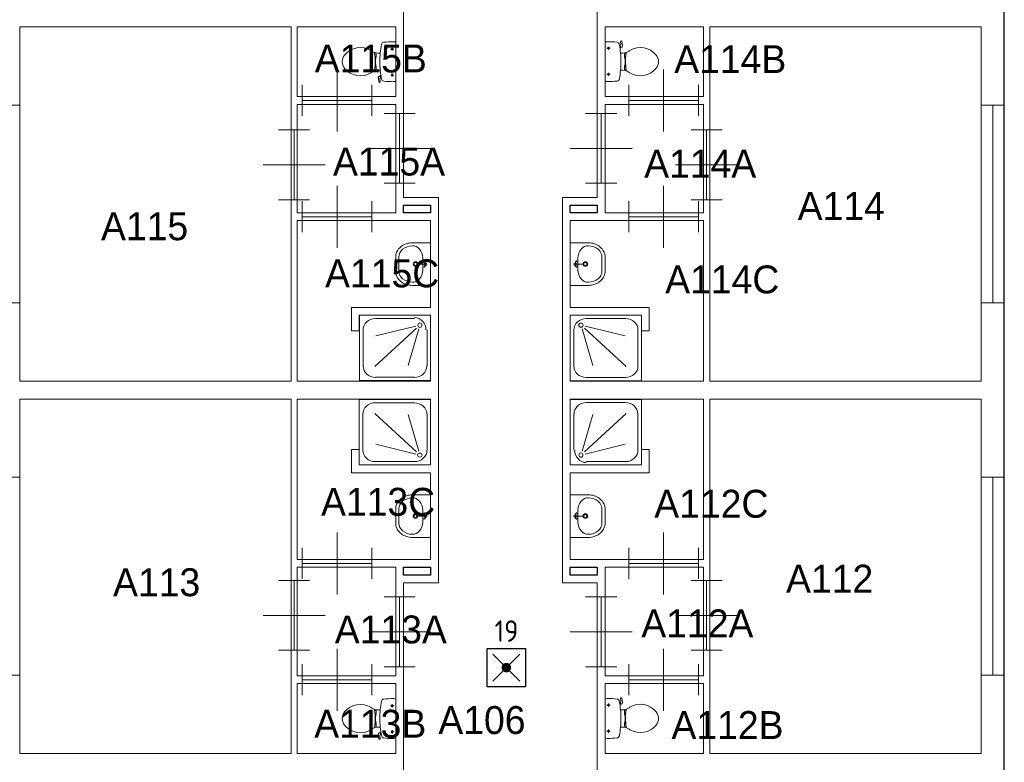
# Model space of a CAD drawing. Header units: millimetres. Extents: x 0 to 597, y 0 to 420.
# Tile 16 of 18: x 315 to 398, y 216 to 278. Entities that reach past the tile are written whole.
import ezdxf
from ezdxf.enums import TextEntityAlignment as Align

# ---------------------------------------------------------------- set-up
doc = ezdxf.new("R2010")
doc.units = ezdxf.units.MM
doc.header["$LTSCALE"] = 100
for name, color, linetype in [('BINNENMUUR', 7, 'Continuous'), ('BOUWKUNDE', 7, 'Continuous'), ('BUITENMUUR', 7, 'Continuous'), ('EL6350--Noodverlichting', 3, 'Continuous'), ('SANITAIR', 7, 'Continuous')]:
    doc.layers.add(name, color=color, linetype=linetype)
doc.layers.add('LABEL', color=7, linetype='Continuous', lineweight=0)
doc.styles.add('dgn175', font='dgn175.shx')
doc.styles.add('ISO18', font='ISO.shx', dxfattribs={"width": 0.9, "height": 1.8})

# ---------------------------------------------------------------- blocks, each defined once
blk = doc.blocks.new('2235')
at = {"layer": 'SANITAIR', "color": 7, "linetype": 'Continuous', "lineweight": 0}
for p, q in [((-0.71, -0.042), (-0.206, -0.042)), ((-0.87, -0.652), (-0.87, -0.189)), ((-0.718, -0.659), (-0.182, -0.167)), ((-0.191, -0.14), (-0.705, -0.266)), ((-0.152, -0.176), (-0.289, -0.648)), ((-0.046, -0.189), (-0.046, -0.652)), ((-0.206, -0.799), (-0.71, -0.799))]:
    blk.add_line(p, q, dxfattribs=at)
at = {"layer": 'SANITAIR', "color": 7, "linetype": 'Continuous', "lineweight": 0, "flags": 128}
blk.add_lwpolyline([(0, -0.841), (0, 0), (-0.916, 0), (-0.916, -0.841), (0, -0.841)], close=True, dxfattribs=at)
at = {"layer": 'SANITAIR', "color": 7, "linetype": 'Continuous', "lineweight": 0}
for centre, major_axis, ratio, start_param, end_param in [((-0.711, -0.19), (-0.16, 0), 0.918122, 4.712389, 6.283185), ((-0.207, -0.19), (0, 0.16), 0.923018, 4.712389, 6.283185), ((-0.711, -0.652), (-0.158, 0), 0.950237, 0, 1.570796), ((-0.207, -0.652), (-0.158, 0), 0.950237, 1.570796, 3.141593)]:
    blk.add_ellipse(centre, major_axis=major_axis, ratio=ratio, start_param=start_param, end_param=end_param, dxfattribs=at)
blk.add_ellipse((-0.138, -0.127), major_axis=(0, 0.0288), ratio=0.923018, dxfattribs=at)
blk = doc.blocks.new('22321')
at = {"layer": 'SANITAIR', "color": 7, "linetype": 'Continuous', "lineweight": 0}
for p, q in [((0.207, 0.803), (0.713, 0.803)), ((0.046, 0.19), (0.046, 0.655)), ((0.153, 0.177), (0.291, 0.651)), ((0.721, 0.662), (0.183, 0.168)), ((0.874, 0.655), (0.874, 0.19)), ((0.192, 0.14), (0.708, 0.267)), ((0.713, 0.042), (0.207, 0.042))]:
    blk.add_line(p, q, dxfattribs=at)
at = {"layer": 'SANITAIR', "color": 7, "linetype": 'Continuous', "lineweight": 0, "flags": 128}
blk.add_lwpolyline([(0, 0.845), (0, 0), (0.92, 0), (0.92, 0.845), (0, 0.845)], close=True, dxfattribs=at)
at = {"layer": 'SANITAIR', "color": 7, "linetype": 'Continuous', "lineweight": 0}
for centre, major_axis, ratio, start_param, end_param in [((0.208, 0.655), (0.158, 0), 0.950457, 1.570796, 3.141593), ((0.714, 0.655), (0.158, 0), 0.950457, 0, 1.570796), ((0.208, 0.191), (0, -0.161), 0.923354, 4.712389, 6.283185), ((0.714, 0.191), (0.161, 0), 0.918478, 4.712389, 6.283185)]:
    blk.add_ellipse(centre, major_axis=major_axis, ratio=ratio, start_param=start_param, end_param=end_param, dxfattribs=at)
blk.add_ellipse((0.139, 0.127), major_axis=(0, -0.0289), ratio=0.923354, dxfattribs=at)
blk = doc.blocks.new('2022')
at = {"layer": 'BOUWKUNDE', "color": 7, "linetype": 'Continuous', "lineweight": 0}
for p, q in [((0.45, 0), (0.45, 0.4)), ((0, -0.2), (0, 0.2)), ((0.9, -0.2), (0.9, 0.2)), ((0, 0), (0.9, 0)), ((0.45, -0.4), (0.45, 0))]:
    blk.add_line(p, q, dxfattribs=at)
blk = doc.blocks.new('2023')
at = {"layer": 'BOUWKUNDE', "color": 7, "linetype": 'Continuous', "lineweight": 0}
for p, q in [((0.2, 0.9), (-0.2, 0.9)), ((0, 0), (0, 0.9)), ((0, 0.45), (-0.4, 0.45)), ((0.4, 0.45), (0, 0.45)), ((0.2, 0), (-0.2, 0))]:
    blk.add_line(p, q, dxfattribs=at)
blk = doc.blocks.new('2024')
at = {"layer": 'BOUWKUNDE', "color": 7, "linetype": 'Continuous', "lineweight": 0}
for p, q in [((0.2, 0.9), (-0.2, 0.9)), ((0, 0), (0, 0.9)), ((0, 0.45), (-0.4, 0.45)), ((0.4, 0.45), (0, 0.45)), ((0.2, 0), (-0.2, 0))]:
    blk.add_line(p, q, dxfattribs=at)
blk = doc.blocks.new('2025')
at = {"layer": 'BOUWKUNDE', "color": 7, "linetype": 'Continuous', "lineweight": 0}
for p, q in [((0.45, 0), (0.45, 0.4)), ((0, -0.2), (0, 0.2)), ((0.9, -0.2), (0.9, 0.2)), ((0, 0), (0.9, 0)), ((0.45, -0.4), (0.45, 0))]:
    blk.add_line(p, q, dxfattribs=at)
blk = doc.blocks.new('2026')
at = {"layer": 'BOUWKUNDE', "color": 7, "linetype": 'Continuous', "lineweight": 0}
for p, q in [((-0.2, 0), (0.2, 0)), ((0, 0), (0, -0.9)), ((-0.4, -0.45), (0, -0.45)), ((0, -0.45), (0.4, -0.45)), ((-0.2, -0.9), (0.2, -0.9))]:
    blk.add_line(p, q, dxfattribs=at)
blk = doc.blocks.new('2027')
at = {"layer": 'BOUWKUNDE', "color": 7, "linetype": 'Continuous', "lineweight": 0}
for p, q in [((0.45, 0), (0.45, 0.4)), ((0, -0.2), (0, 0.2)), ((0.9, -0.2), (0.9, 0.2)), ((0, 0), (0.9, 0)), ((0.45, -0.4), (0.45, 0))]:
    blk.add_line(p, q, dxfattribs=at)
blk = doc.blocks.new('2028')
at = {"layer": 'BOUWKUNDE', "color": 7, "linetype": 'Continuous', "lineweight": 0}
for p, q in [((0.45, 0), (0.45, 0.4)), ((0, -0.2), (0, 0.2)), ((0.9, -0.2), (0.9, 0.2)), ((0, 0), (0.9, 0)), ((0.45, -0.4), (0.45, 0))]:
    blk.add_line(p, q, dxfattribs=at)
blk = doc.blocks.new('2029')
at = {"layer": 'BOUWKUNDE', "color": 7, "linetype": 'Continuous', "lineweight": 0}
for p, q in [((-0.2, 0), (0.2, 0)), ((0, 0), (0, -0.9)), ((-0.4, -0.45), (0, -0.45)), ((0, -0.45), (0.4, -0.45)), ((-0.2, -0.9), (0.2, -0.9))]:
    blk.add_line(p, q, dxfattribs=at)
blk = doc.blocks.new('20210')
at = {"layer": 'BOUWKUNDE', "color": 7, "linetype": 'Continuous', "lineweight": 0}
for p, q in [((0.45, 0), (0.45, 0.4)), ((0, -0.2), (0, 0.2)), ((0.9, -0.2), (0.9, 0.2)), ((0, 0), (0.9, 0)), ((0.45, -0.4), (0.45, 0))]:
    blk.add_line(p, q, dxfattribs=at)
blk = doc.blocks.new('20211')
at = {"layer": 'BOUWKUNDE', "color": 7, "linetype": 'Continuous', "lineweight": 0}
for p, q in [((0.2, 0.9), (-0.2, 0.9)), ((0, 0), (0, 0.9)), ((0, 0.45), (-0.4, 0.45)), ((0.4, 0.45), (0, 0.45)), ((0.2, 0), (-0.2, 0))]:
    blk.add_line(p, q, dxfattribs=at)
blk = doc.blocks.new('20212')
at = {"layer": 'BOUWKUNDE', "color": 7, "linetype": 'Continuous', "lineweight": 0}
for p, q in [((0.45, 0), (0.45, 0.4)), ((0, -0.2), (0, 0.2)), ((0.9, -0.2), (0.9, 0.2)), ((0, 0), (0.9, 0)), ((0.45, -0.4), (0.45, 0))]:
    blk.add_line(p, q, dxfattribs=at)
blk = doc.blocks.new('20213')
at = {"layer": 'BOUWKUNDE', "color": 7, "linetype": 'Continuous', "lineweight": 0}
for p, q in [((-0.2, 0), (0.2, 0)), ((0, 0), (0, -0.9)), ((-0.4, -0.45), (0, -0.45)), ((0, -0.45), (0.4, -0.45)), ((-0.2, -0.9), (0.2, -0.9))]:
    blk.add_line(p, q, dxfattribs=at)
blk = doc.blocks.new('20214')
at = {"layer": 'BOUWKUNDE', "color": 7, "linetype": 'Continuous', "lineweight": 0}
for p, q in [((0.45, 0), (0.45, 0.4)), ((0, -0.2), (0, 0.2)), ((0.9, -0.2), (0.9, 0.2)), ((0, 0), (0.9, 0)), ((0.45, -0.4), (0.45, 0))]:
    blk.add_line(p, q, dxfattribs=at)
blk = doc.blocks.new('20215')
at = {"layer": 'BOUWKUNDE', "color": 7, "linetype": 'Continuous', "lineweight": 0}
for p, q in [((-0.2, 0), (0.2, 0)), ((0, 0), (0, -0.9)), ((-0.4, -0.45), (0, -0.45)), ((0, -0.45), (0.4, -0.45)), ((-0.2, -0.9), (0.2, -0.9))]:
    blk.add_line(p, q, dxfattribs=at)
blk = doc.blocks.new('20216')
at = {"layer": 'BOUWKUNDE', "color": 7, "linetype": 'Continuous', "lineweight": 0}
for p, q in [((-0.2, 0), (0.2, 0)), ((0, 0), (0, -0.9)), ((-0.4, -0.45), (0, -0.45)), ((0, -0.45), (0.4, -0.45)), ((-0.2, -0.9), (0.2, -0.9))]:
    blk.add_line(p, q, dxfattribs=at)
blk = doc.blocks.new('20419')
at = {"layer": 'BOUWKUNDE', "color": 7, "linetype": 'Continuous', "lineweight": 0}
for p, q in [((0.15, 2.55), (-0.15, 2.55)), ((0, 0), (0, 2.55)), ((0.15, 0), (-0.15, 0))]:
    blk.add_line(p, q, dxfattribs=at)
blk = doc.blocks.new('20425')
at = {"layer": 'BOUWKUNDE', "color": 7, "linetype": 'Continuous', "lineweight": 0}
for p, q in [((0.15, 2.55), (-0.15, 2.55)), ((0, 0), (0, 2.55)), ((0.15, 0), (-0.15, 0))]:
    blk.add_line(p, q, dxfattribs=at)
blk = doc.blocks.new('2205')
at = {"layer": 'SANITAIR', "color": 7, "linetype": 'Continuous', "lineweight": 0}
for p, q in [((0.205, 0.222), (0.2, 0.259)), ((0.204, 0.264), (0.21, 0.266)), ((0.216, 0.262), (0.224, 0.21)), ((0, 0.248), (0, -0.248)), ((0.065, 0.173), (0.025, 0.173)), ((0.045, 0.193), (0.045, 0.152)), ((0.197, 0.211), (0.187, 0.208)), ((0.192, 0.178), (0.206, 0.183)), ((0.202, 0.181), (0.196, 0.21)), ((0.23, 0.111), (0.2, 0.111)), ((0.27, 0.101), (0.25, 0.101)), ((0.25, 0.101), (0.25, 0.057)), ((0.25, 0.067), (0.267, 0.067)), ((0.25, 0.057), (0.266, 0.057)), ((0.255, 0.057), (0.255, 0.035)), ((0.255, 0.035), (0.26, 0.035)), ((0.26, -0.035), (0.26, 0.035)), ((0.2, -0.111), (0.23, -0.111)), ((0.25, -0.057), (0.267, -0.057)), ((0.25, -0.101), (0.25, -0.057)), ((0.25, -0.067), (0.268, -0.067)), ((0.271, -0.101), (0.25, -0.101)), ((0.255, -0.035), (0.26, -0.035)), ((0.255, -0.057), (0.255, -0.035)), ((0.066, -0.163), (0.024, -0.163)), ((0.045, -0.143), (0.045, -0.184))]:
    blk.add_line(p, q, dxfattribs=at)
for centre in [(0.045, 0.173), (0.045, -0.163)]:
    blk.add_circle(centre, 0.012, dxfattribs=at)
for centre, radius, start, end in [((0.027, 0.214), 0.0434, 88.9808, 128.2302), ((0.028, -0.892), 1.15, 83.6509, 90), ((0.205, 0.26), 0.005, 105.7398, 187.2238), ((0.212, 0.262), 0.005, 8.4779, 105.7398), ((0.151, 0.217), 0.0335, 10.7271, 83.6509), ((-0.995, 0), 1.2, 5.3019, 10.7271), ((0.195, 0.221), 0.01, 281.8886, 7.2238), ((0.2, 0.207), 0.025, 285.9272, 8.4779), ((0.231, 0.24), 0.129, 270, 303.8429), ((0.553, -0.241), 0.45, 121.0923, 123.8429), ((0.456, -0.08), 0.263, 39.1208, 121.0923), ((-0.992, 0), 1.197, 354.6981, 5.3019), ((1.191, 0.009), 0.926, 174.3005, 186.9358), ((0.29, 0.099), 0.02, 127.7817, 174.3005), ((0.555, 0), 0.135, 320.8792, 39.1208), ((-0.995, 0), 1.2, 349.2904, 354.6981), ((0.231, -0.24), 0.129, 56.1571, 90), ((0.292, -0.1), 0.02, 186.9358, 232.58), ((0.456, 0.081), 0.263, 238.9077, 320.8792), ((0.027, -0.214), 0.0434, 231.7698, 271.0192), ((0.028, 0.893), 1.15, 270, 276.3309), ((0.151, -0.217), 0.034, 276.3309, 349.2904), ((0.553, 0.241), 0.45, 236.1571, 238.9077)]:
    blk.add_arc(centre, radius, start, end, dxfattribs=at)
blk = doc.blocks.new('2206')
at = {"layer": 'SANITAIR', "color": 7, "linetype": 'Continuous', "lineweight": 0}
for p, q in [((-0.066, 0.163), (-0.024, 0.163)), ((-0.045, 0.143), (-0.045, 0.184)), ((0, -0.248), (0, 0.248)), ((-0.271, 0.101), (-0.25, 0.101)), ((-0.25, 0.067), (-0.268, 0.067)), ((-0.25, 0.057), (-0.267, 0.057)), ((-0.26, 0.035), (-0.26, -0.035)), ((-0.255, 0.035), (-0.26, 0.035)), ((-0.255, 0.057), (-0.255, 0.035)), ((-0.25, 0.101), (-0.25, 0.057)), ((-0.2, 0.111), (-0.23, 0.111)), ((-0.27, -0.101), (-0.25, -0.101)), ((-0.25, -0.067), (-0.267, -0.067)), ((-0.25, -0.057), (-0.266, -0.057)), ((-0.255, -0.035), (-0.26, -0.035)), ((-0.255, -0.057), (-0.255, -0.035)), ((-0.25, -0.101), (-0.25, -0.057)), ((-0.23, -0.111), (-0.2, -0.111)), ((-0.216, -0.262), (-0.224, -0.21)), ((-0.192, -0.178), (-0.206, -0.183)), ((-0.205, -0.222), (-0.2, -0.259)), ((-0.202, -0.181), (-0.196, -0.21)), ((-0.197, -0.211), (-0.187, -0.208)), ((-0.065, -0.173), (-0.025, -0.173)), ((-0.045, -0.193), (-0.045, -0.152)), ((-0.204, -0.264), (-0.21, -0.266))]:
    blk.add_line(p, q, dxfattribs=at)
for centre in [(-0.045, 0.163), (-0.045, -0.173)]:
    blk.add_circle(centre, 0.012, dxfattribs=at)
for centre, radius, start, end in [((-0.028, -0.893), 1.15, 90, 96.3309), ((-0.027, 0.214), 0.0434, 51.7698, 91.0192), ((-0.456, -0.081), 0.263, 58.9077, 140.8792), ((-0.553, -0.241), 0.45, 56.1571, 58.9077), ((-0.231, 0.24), 0.129, 236.1571, 270), ((0.995, 0), 1.2, 169.2904, 174.6981), ((-0.151, 0.217), 0.034, 96.3309, 169.2904), ((-0.555, 0), 0.135, 140.8792, 219.1208), ((-0.292, 0.1), 0.02, 6.9358, 52.58), ((-1.191, -0.009), 0.926, 354.3005, 6.9358), ((0.992, 0), 1.197, 174.6981, 185.3019), ((-0.456, 0.08), 0.263, 219.1208, 301.0923), ((-0.231, -0.24), 0.129, 90, 123.8429), ((-0.29, -0.099), 0.02, 307.7817, 354.3005), ((0.995, 0), 1.2, 185.3019, 190.7271), ((-0.553, 0.241), 0.45, 301.0923, 303.8429), ((-0.2, -0.207), 0.025, 105.9272, 188.4779), ((-0.195, -0.221), 0.01, 101.8886, 187.2238), ((-0.151, -0.217), 0.0335, 190.7271, 263.6509), ((-0.028, 0.892), 1.15, 263.6509, 270), ((-0.027, -0.214), 0.0434, 268.9808, 308.2302), ((-0.212, -0.262), 0.005, 188.4779, 285.7398), ((-0.205, -0.26), 0.005, 285.7398, 7.2238)]:
    blk.add_arc(centre, radius, start, end, dxfattribs=at)
blk = doc.blocks.new('22021')
at = {"layer": 'SANITAIR', "color": 7, "linetype": 'Continuous', "lineweight": 0}
for p, q in [((-0.066, 0.163), (-0.024, 0.163)), ((-0.045, 0.143), (-0.045, 0.184)), ((0, -0.248), (0, 0.248)), ((-0.271, 0.101), (-0.25, 0.101)), ((-0.25, 0.067), (-0.268, 0.067)), ((-0.25, 0.057), (-0.267, 0.057)), ((-0.26, 0.035), (-0.26, -0.035)), ((-0.255, 0.035), (-0.26, 0.035)), ((-0.255, 0.057), (-0.255, 0.035)), ((-0.25, 0.101), (-0.25, 0.057)), ((-0.2, 0.111), (-0.23, 0.111)), ((-0.27, -0.101), (-0.25, -0.101)), ((-0.25, -0.067), (-0.267, -0.067)), ((-0.25, -0.057), (-0.266, -0.057)), ((-0.255, -0.035), (-0.26, -0.035)), ((-0.255, -0.057), (-0.255, -0.035)), ((-0.25, -0.101), (-0.25, -0.057)), ((-0.23, -0.111), (-0.2, -0.111)), ((-0.216, -0.262), (-0.224, -0.21)), ((-0.192, -0.178), (-0.206, -0.183)), ((-0.205, -0.222), (-0.2, -0.259)), ((-0.202, -0.181), (-0.196, -0.21)), ((-0.197, -0.211), (-0.187, -0.208)), ((-0.065, -0.173), (-0.025, -0.173)), ((-0.045, -0.193), (-0.045, -0.152)), ((-0.204, -0.264), (-0.21, -0.266))]:
    blk.add_line(p, q, dxfattribs=at)
for centre in [(-0.045, 0.163), (-0.045, -0.173)]:
    blk.add_circle(centre, 0.012, dxfattribs=at)
for centre, radius, start, end in [((-0.028, -0.893), 1.15, 90, 96.3309), ((-0.027, 0.214), 0.0434, 51.7698, 91.0192), ((-0.456, -0.081), 0.263, 58.9077, 140.8792), ((-0.553, -0.241), 0.45, 56.1571, 58.9077), ((-0.231, 0.24), 0.129, 236.1571, 270), ((0.995, 0), 1.2, 169.2904, 174.6981), ((-0.151, 0.217), 0.034, 96.3309, 169.2904), ((-0.555, 0), 0.135, 140.8792, 219.1208), ((-0.292, 0.1), 0.02, 6.9358, 52.58), ((-1.191, -0.009), 0.926, 354.3005, 6.9358), ((0.992, 0), 1.197, 174.6981, 185.3019), ((-0.456, 0.08), 0.263, 219.1208, 301.0923), ((-0.231, -0.24), 0.129, 90, 123.8429), ((-0.29, -0.099), 0.02, 307.7817, 354.3005), ((0.995, 0), 1.2, 185.3019, 190.7271), ((-0.553, 0.241), 0.45, 301.0923, 303.8429), ((-0.2, -0.207), 0.025, 105.9272, 188.4779), ((-0.195, -0.221), 0.01, 101.8886, 187.2238), ((-0.151, -0.217), 0.0335, 190.7271, 263.6509), ((-0.028, 0.892), 1.15, 263.6509, 270), ((-0.027, -0.214), 0.0434, 268.9808, 308.2302), ((-0.212, -0.262), 0.005, 188.4779, 285.7398), ((-0.205, -0.26), 0.005, 285.7398, 7.2238)]:
    blk.add_arc(centre, radius, start, end, dxfattribs=at)
blk = doc.blocks.new('22022')
at = {"layer": 'SANITAIR', "color": 7, "linetype": 'Continuous', "lineweight": 0}
for p, q in [((0.205, 0.222), (0.2, 0.259)), ((0.204, 0.264), (0.21, 0.266)), ((0.216, 0.262), (0.224, 0.21)), ((0, 0.248), (0, -0.248)), ((0.065, 0.173), (0.025, 0.173)), ((0.045, 0.193), (0.045, 0.152)), ((0.197, 0.211), (0.187, 0.208)), ((0.192, 0.178), (0.206, 0.183)), ((0.202, 0.181), (0.196, 0.21)), ((0.23, 0.111), (0.2, 0.111)), ((0.27, 0.101), (0.25, 0.101)), ((0.25, 0.101), (0.25, 0.057)), ((0.25, 0.067), (0.267, 0.067)), ((0.25, 0.057), (0.266, 0.057)), ((0.255, 0.057), (0.255, 0.035)), ((0.255, 0.035), (0.26, 0.035)), ((0.26, -0.035), (0.26, 0.035)), ((0.2, -0.111), (0.23, -0.111)), ((0.25, -0.057), (0.267, -0.057)), ((0.25, -0.101), (0.25, -0.057)), ((0.25, -0.067), (0.268, -0.067)), ((0.271, -0.101), (0.25, -0.101)), ((0.255, -0.035), (0.26, -0.035)), ((0.255, -0.057), (0.255, -0.035)), ((0.066, -0.163), (0.024, -0.163)), ((0.045, -0.143), (0.045, -0.184))]:
    blk.add_line(p, q, dxfattribs=at)
for centre in [(0.045, 0.173), (0.045, -0.163)]:
    blk.add_circle(centre, 0.012, dxfattribs=at)
for centre, radius, start, end in [((0.027, 0.214), 0.0434, 88.9808, 128.2302), ((0.028, -0.892), 1.15, 83.6509, 90), ((0.205, 0.26), 0.005, 105.7398, 187.2238), ((0.212, 0.262), 0.005, 8.4779, 105.7398), ((0.151, 0.217), 0.0335, 10.7271, 83.6509), ((-0.995, 0), 1.2, 5.3019, 10.7271), ((0.195, 0.221), 0.01, 281.8886, 7.2238), ((0.2, 0.207), 0.025, 285.9272, 8.4779), ((0.231, 0.24), 0.129, 270, 303.8429), ((0.553, -0.241), 0.45, 121.0923, 123.8429), ((0.456, -0.08), 0.263, 39.1208, 121.0923), ((-0.992, 0), 1.197, 354.6981, 5.3019), ((1.191, 0.009), 0.926, 174.3005, 186.9358), ((0.29, 0.099), 0.02, 127.7817, 174.3005), ((0.555, 0), 0.135, 320.8792, 39.1208), ((-0.995, 0), 1.2, 349.2904, 354.6981), ((0.231, -0.24), 0.129, 56.1571, 90), ((0.292, -0.1), 0.02, 186.9358, 232.58), ((0.456, 0.081), 0.263, 238.9077, 320.8792), ((0.027, -0.214), 0.0434, 231.7698, 271.0192), ((0.028, 0.893), 1.15, 270, 276.3309), ((0.151, -0.217), 0.034, 276.3309, 349.2904), ((0.553, 0.241), 0.45, 236.1571, 238.9077)]:
    blk.add_arc(centre, radius, start, end, dxfattribs=at)
blk = doc.blocks.new('22122')
at = {"layer": 'SANITAIR', "color": 7, "linetype": 'Continuous', "lineweight": 0}
for p, q in [((-0.41, -0.091), (-0.41, 0.091)), ((-0.065, 0), (-0.153, 0)), ((-0.1, 0.079), (-0.1, -0.079)), ((-0.064, 0.037), (-0.089, 0.029)), ((-0.065, 0), (-0.082, 0.045)), ((-0.065, 0), (-0.082, -0.045)), ((-0.064, -0.037), (-0.089, -0.029))]:
    blk.add_line(p, q, dxfattribs=at)
at = {"layer": 'SANITAIR', "color": 7, "linetype": 'Continuous', "lineweight": 0, "flags": 128}
blk.add_lwpolyline([(0, 0.275), (-0.235, 0.275), (-0.235, 0.275), (-0.255, 0.274), (-0.274, 0.271), (-0.292, 0.268), (-0.31, 0.263), (-0.328, 0.256), (-0.345, 0.249), (-0.361, 0.24), (-0.376, 0.23), (-0.389, 0.219), (-0.402, 0.207), (-0.413, 0.195), (-0.423, 0.181), (-0.432, 0.167), (-0.439, 0.153), (-0.444, 0.138), (-0.448, 0.122), (-0.45, 0.107), (-0.45, 0.091), (-0.45, 0.091), (-0.45, -0.091), (-0.45, -0.091), (-0.45, -0.107), (-0.448, -0.122), (-0.444, -0.138), (-0.439, -0.153), (-0.432, -0.167), (-0.423, -0.181), (-0.413, -0.195), (-0.402, -0.207), (-0.389, -0.219), (-0.376, -0.23), (-0.361, -0.24), (-0.345, -0.249), (-0.328, -0.256), (-0.31, -0.263), (-0.292, -0.268), (-0.274, -0.271), (-0.255, -0.274), (-0.235, -0.275), (-0.235, -0.275), (0, -0.275), (0, 0.275)], close=True, dxfattribs=at)
at = {"layer": 'SANITAIR', "color": 7, "linetype": 'Continuous', "lineweight": 0}
for centre, radius in [((-0.195, 0), 0.03), ((-0.195, 0), 0.02), ((-0.065, 0), 0.0175)]:
    blk.add_circle(centre, radius, dxfattribs=at)
for centre, major_axis, ratio, start_param, end_param in [((-0.23, 0.096), (0.18, 0.002), 0.771034, 1.586336, 3.157127), ((-0.21, 0.096), (0.04, -0.136), 0.751905, 1.224555, 2.997882), ((-0.23, -0.096), (-0.18, 0.002), 0.771034, 6.267651, 7.838442), ((-0.21, -0.096), (0.04, 0.136), 0.751905, 3.285304, 5.05863)]:
    blk.add_ellipse(centre, major_axis=major_axis, ratio=ratio, start_param=start_param, end_param=end_param, dxfattribs=at)
blk = doc.blocks.new('22137')
at = {"layer": 'SANITAIR', "color": 7, "linetype": 'Continuous', "lineweight": 0}
for p, q in [((0.064, 0.037), (0.089, 0.029)), ((0.065, 0), (0.082, 0.045)), ((0.065, 0), (0.082, -0.045)), ((0.065, 0), (0.153, 0)), ((0.1, -0.079), (0.1, 0.079)), ((0.41, 0.091), (0.41, -0.091)), ((0.064, -0.037), (0.089, -0.029))]:
    blk.add_line(p, q, dxfattribs=at)
at = {"layer": 'SANITAIR', "color": 7, "linetype": 'Continuous', "lineweight": 0, "flags": 128}
blk.add_lwpolyline([(0, -0.275), (0.235, -0.275), (0.235, -0.275), (0.255, -0.274), (0.274, -0.271), (0.292, -0.268), (0.31, -0.263), (0.328, -0.256), (0.345, -0.249), (0.361, -0.24), (0.376, -0.23), (0.389, -0.219), (0.402, -0.207), (0.413, -0.195), (0.423, -0.181), (0.432, -0.167), (0.439, -0.153), (0.444, -0.138), (0.448, -0.122), (0.45, -0.107), (0.45, -0.091), (0.45, -0.091), (0.45, 0.091), (0.45, 0.091), (0.45, 0.107), (0.448, 0.122), (0.444, 0.138), (0.439, 0.153), (0.432, 0.167), (0.423, 0.181), (0.413, 0.195), (0.402, 0.207), (0.389, 0.219), (0.376, 0.23), (0.361, 0.24), (0.345, 0.249), (0.328, 0.256), (0.31, 0.263), (0.292, 0.268), (0.274, 0.271), (0.255, 0.274), (0.235, 0.275), (0.235, 0.275), (0, 0.275), (0, -0.275)], close=True, dxfattribs=at)
at = {"layer": 'SANITAIR', "color": 7, "linetype": 'Continuous', "lineweight": 0}
for centre, radius in [((0.065, 0), 0.0175), ((0.195, 0), 0.03), ((0.195, 0), 0.02)]:
    blk.add_circle(centre, radius, dxfattribs=at)
for centre, major_axis, ratio, start_param, end_param in [((0.21, 0.096), (-0.04, -0.136), 0.751905, 3.285304, 5.05863), ((0.23, 0.096), (0.18, -0.002), 0.771034, 6.267651, 7.838442), ((0.21, -0.096), (-0.04, 0.136), 0.751905, 1.224555, 2.997882), ((0.23, -0.096), (-0.18, -0.002), 0.771034, 1.586336, 3.157127)]:
    blk.add_ellipse(centre, major_axis=major_axis, ratio=ratio, start_param=start_param, end_param=end_param, dxfattribs=at)
blk = doc.blocks.new('22142')
at = {"layer": 'SANITAIR', "color": 7, "linetype": 'Continuous', "lineweight": 0}
for p, q in [((-0.41, -0.091), (-0.41, 0.091)), ((-0.065, 0), (-0.153, 0)), ((-0.1, 0.079), (-0.1, -0.079)), ((-0.064, 0.037), (-0.089, 0.029)), ((-0.065, 0), (-0.082, 0.045)), ((-0.065, 0), (-0.082, -0.045)), ((-0.064, -0.037), (-0.089, -0.029))]:
    blk.add_line(p, q, dxfattribs=at)
at = {"layer": 'SANITAIR', "color": 7, "linetype": 'Continuous', "lineweight": 0, "flags": 128}
blk.add_lwpolyline([(0, 0.275), (-0.235, 0.275), (-0.235, 0.275), (-0.255, 0.274), (-0.274, 0.271), (-0.292, 0.268), (-0.31, 0.263), (-0.328, 0.256), (-0.345, 0.249), (-0.361, 0.24), (-0.376, 0.23), (-0.389, 0.219), (-0.402, 0.207), (-0.413, 0.195), (-0.423, 0.181), (-0.432, 0.167), (-0.439, 0.153), (-0.444, 0.138), (-0.448, 0.122), (-0.45, 0.107), (-0.45, 0.091), (-0.45, 0.091), (-0.45, -0.091), (-0.45, -0.091), (-0.45, -0.107), (-0.448, -0.122), (-0.444, -0.138), (-0.439, -0.153), (-0.432, -0.167), (-0.423, -0.181), (-0.413, -0.195), (-0.402, -0.207), (-0.389, -0.219), (-0.376, -0.23), (-0.361, -0.24), (-0.345, -0.249), (-0.328, -0.256), (-0.31, -0.263), (-0.292, -0.268), (-0.274, -0.271), (-0.255, -0.274), (-0.235, -0.275), (-0.235, -0.275), (0, -0.275), (0, 0.275)], close=True, dxfattribs=at)
at = {"layer": 'SANITAIR', "color": 7, "linetype": 'Continuous', "lineweight": 0}
for centre, radius in [((-0.195, 0), 0.03), ((-0.195, 0), 0.02), ((-0.065, 0), 0.0175)]:
    blk.add_circle(centre, radius, dxfattribs=at)
for centre, major_axis, ratio, start_param, end_param in [((-0.23, 0.096), (0.18, 0.002), 0.771034, 1.586336, 3.157127), ((-0.21, 0.096), (0.04, -0.136), 0.751905, 1.224555, 2.997882), ((-0.23, -0.096), (-0.18, 0.002), 0.771034, 6.267651, 7.838442), ((-0.21, -0.096), (0.04, 0.136), 0.751905, 3.285304, 5.05863)]:
    blk.add_ellipse(centre, major_axis=major_axis, ratio=ratio, start_param=start_param, end_param=end_param, dxfattribs=at)
blk = doc.blocks.new('22143')
at = {"layer": 'SANITAIR', "color": 7, "linetype": 'Continuous', "lineweight": 0}
for p, q in [((0.064, 0.037), (0.089, 0.029)), ((0.065, 0), (0.082, 0.045)), ((0.065, 0), (0.082, -0.045)), ((0.065, 0), (0.153, 0)), ((0.1, -0.079), (0.1, 0.079)), ((0.41, 0.091), (0.41, -0.091)), ((0.064, -0.037), (0.089, -0.029))]:
    blk.add_line(p, q, dxfattribs=at)
at = {"layer": 'SANITAIR', "color": 7, "linetype": 'Continuous', "lineweight": 0, "flags": 128}
blk.add_lwpolyline([(0, -0.275), (0.235, -0.275), (0.235, -0.275), (0.255, -0.274), (0.274, -0.271), (0.292, -0.268), (0.31, -0.263), (0.328, -0.256), (0.345, -0.249), (0.361, -0.24), (0.376, -0.23), (0.389, -0.219), (0.402, -0.207), (0.413, -0.195), (0.423, -0.181), (0.432, -0.167), (0.439, -0.153), (0.444, -0.138), (0.448, -0.122), (0.45, -0.107), (0.45, -0.091), (0.45, -0.091), (0.45, 0.091), (0.45, 0.091), (0.45, 0.107), (0.448, 0.122), (0.444, 0.138), (0.439, 0.153), (0.432, 0.167), (0.423, 0.181), (0.413, 0.195), (0.402, 0.207), (0.389, 0.219), (0.376, 0.23), (0.361, 0.24), (0.345, 0.249), (0.328, 0.256), (0.31, 0.263), (0.292, 0.268), (0.274, 0.271), (0.255, 0.274), (0.235, 0.275), (0.235, 0.275), (0, 0.275), (0, -0.275)], close=True, dxfattribs=at)
at = {"layer": 'SANITAIR', "color": 7, "linetype": 'Continuous', "lineweight": 0}
for centre, radius in [((0.065, 0), 0.0175), ((0.195, 0), 0.03), ((0.195, 0), 0.02)]:
    blk.add_circle(centre, radius, dxfattribs=at)
for centre, major_axis, ratio, start_param, end_param in [((0.21, 0.096), (-0.04, -0.136), 0.751905, 3.285304, 5.05863), ((0.23, 0.096), (0.18, -0.002), 0.771034, 6.267651, 7.838442), ((0.21, -0.096), (-0.04, 0.136), 0.751905, 1.224555, 2.997882), ((0.23, -0.096), (-0.18, -0.002), 0.771034, 1.586336, 3.157127)]:
    blk.add_ellipse(centre, major_axis=major_axis, ratio=ratio, start_param=start_param, end_param=end_param, dxfattribs=at)
blk = doc.blocks.new('20463')
at = {"layer": 'BOUWKUNDE', "color": 7, "linetype": 'Continuous', "lineweight": 0}
for p, q in [((0.15, 2.55), (-0.15, 2.55)), ((0, 0), (0, 2.55)), ((0.15, 0), (-0.15, 0))]:
    blk.add_line(p, q, dxfattribs=at)
blk = doc.blocks.new('20464')
at = {"layer": 'BOUWKUNDE', "color": 7, "linetype": 'Continuous', "lineweight": 0}
for p, q in [((0.15, 2.55), (-0.15, 2.55)), ((0, 0), (0, 2.55)), ((0.15, 0), (-0.15, 0))]:
    blk.add_line(p, q, dxfattribs=at)
blk = doc.blocks.new('202107')
at = {"layer": 'BOUWKUNDE', "color": 7, "linetype": 'Continuous', "lineweight": 0}
for p, q in [((0.45, 0), (0.45, 0.4)), ((0, -0.2), (0, 0.2)), ((0.9, -0.2), (0.9, 0.2)), ((0, 0), (0.9, 0)), ((0.45, -0.4), (0.45, 0))]:
    blk.add_line(p, q, dxfattribs=at)
blk = doc.blocks.new('AnonymousCell')
at = {"layer": 'BUITENMUUR', "color": 7, "linetype": 'Continuous', "lineweight": 30, "flags": 128}
for points in [[(-24.8, -22.985), (13.97, -22.985), (18.4, -22.985), (26, -22.985), (26, 15.785), (24.8, 15.785), (24.8, 22.985), (-13.97, 22.985), (-18.4, 22.985), (-26, 22.985), (-26, -15.785), (-24.8, -15.785), (-24.8, -22.985)], [(18.25, 3.485), (18.25, 3.585), (18.6, 3.585), (18.6, 3.485), (18.25, 3.485)], [(20.4, 3.585), (20.75, 3.585), (20.75, 3.485), (20.4, 3.485), (20.4, 3.585)], [(18.25, -1.085), (18.6, -1.085), (18.6, -1.185), (18.25, -1.185), (18.25, -1.085)], [(20.4, -1.085), (20.75, -1.085), (20.75, -1.185), (20.4, -1.185), (20.4, -1.085)]]:
    blk.add_lwpolyline(points, close=True, dxfattribs=at)
blk = doc.blocks.new('22339')
at = {"layer": 'SANITAIR', "color": 7, "linetype": 'Continuous', "lineweight": 0}
for p, q in [((-0.207, 0.801), (-0.713, 0.801)), ((-0.874, 0.653), (-0.874, 0.19)), ((-0.721, 0.661), (-0.183, 0.168)), ((-0.153, 0.176), (-0.291, 0.649)), ((-0.046, 0.19), (-0.046, 0.653)), ((-0.192, 0.14), (-0.708, 0.266)), ((-0.713, 0.042), (-0.207, 0.042))]:
    blk.add_line(p, q, dxfattribs=at)
at = {"layer": 'SANITAIR', "color": 7, "linetype": 'Continuous', "lineweight": 0, "flags": 128}
blk.add_lwpolyline([(0, 0.843), (0, 0), (-0.92, 0), (-0.92, 0.843), (0, 0.843)], close=True, dxfattribs=at)
at = {"layer": 'SANITAIR', "color": 7, "linetype": 'Continuous', "lineweight": 0}
for centre, major_axis, start_param, end_param in [((-0.714, 0.654), (0.161, 0), 1.570796, 3.141593), ((-0.208, 0.654), (0.161, 0), 0, 1.570796), ((-0.714, 0.19), (-0.161, 0), 0, 1.570796), ((-0.208, 0.19), (-0.161, 0), 1.570796, 3.141593)]:
    blk.add_ellipse(centre, major_axis=major_axis, ratio=0.916304, start_param=start_param, end_param=end_param, dxfattribs=at)
blk.add_ellipse((-0.139, 0.127), major_axis=(-0.029, 0), ratio=0.916304, dxfattribs=at)
blk = doc.blocks.new('22340')
at = {"layer": 'SANITAIR', "color": 7, "linetype": 'Continuous', "lineweight": 0}
for p, q in [((0.713, -0.042), (0.207, -0.042)), ((0.046, -0.19), (0.046, -0.654)), ((0.153, -0.176), (0.291, -0.65)), ((0.721, -0.662), (0.183, -0.168)), ((0.192, -0.14), (0.708, -0.267)), ((0.874, -0.654), (0.874, -0.19)), ((0.207, -0.802), (0.713, -0.802))]:
    blk.add_line(p, q, dxfattribs=at)
at = {"layer": 'SANITAIR', "color": 7, "linetype": 'Continuous', "lineweight": 0, "flags": 128}
blk.add_lwpolyline([(0, -0.844), (0, 0), (0.92, 0), (0.92, -0.844), (0, -0.844)], close=True, dxfattribs=at)
at = {"layer": 'SANITAIR', "color": 7, "linetype": 'Continuous', "lineweight": 0}
for centre, major_axis, start_param, end_param in [((0.208, -0.19), (0.161, 0), 1.570796, 3.141593), ((0.714, -0.19), (0.161, 0), 0, 1.570796), ((0.208, -0.655), (-0.161, 0), 0, 1.570796), ((0.714, -0.655), (-0.161, 0), 1.570796, 3.141593)]:
    blk.add_ellipse(centre, major_axis=major_axis, ratio=0.917391, start_param=start_param, end_param=end_param, dxfattribs=at)
blk.add_ellipse((0.139, -0.127), major_axis=(0.029, 0), ratio=0.917391, dxfattribs=at)
blk = doc.blocks.new('ANV')
for p, q in [((-2.5, 497.5), (497.5, 497.5)), ((-2.5, -2.5), (-2.5, 497.5)), ((70.72325, 70.72325), (424.27675, 424.27675)), ((70.72325, 424.27675), (424.27675, 70.72325)), ((497.5, 497.5), (497.5, -2.5)), ((497.5, -2.5), (-2.5, -2.5))]:
    blk.add_line(p, q)
at = {"const_width": 62.5}
blk.add_lwpolyline([(216.25, 247.5, 1), (278.75, 247.5, 1)], format="xyb", close=True, dxfattribs=at)

msp = doc.modelspace()

# ---------------------------------------------------------------- linework, layer by layer
at = {"layer": 'BINNENMUUR', "color": 7, "linetype": 'Continuous', "lineweight": 13, "flags": 128}
for points in [[(350.334, 193.179), (360.734, 193.179), (360.734, 200.745), (363.659, 200.745), (363.659, 230.84), (360.734, 230.84), (360.734, 263.145), (363.659, 263.145), (363.659, 293.24), (360.734, 293.24), (360.734, 300.852), (350.334, 300.852), (350.334, 293.24), (347.409, 293.24), (347.409, 263.145), (350.334, 263.145), (350.334, 230.84), (347.409, 230.84), (347.409, 200.745), (350.334, 200.745), (350.334, 193.179)], [(315.234, 247.74), (337.984, 247.74), (337.984, 277.445), (315.234, 277.445), (315.234, 247.74)], [(338.504, 277.445), (338.504, 271.595), (346.759, 271.595), (346.759, 277.445), (338.504, 277.445)], [(364.309, 271.595), (372.564, 271.595), (372.564, 277.445), (364.309, 277.445), (364.309, 271.595)], [(373.084, 247.74), (395.834, 247.74), (395.834, 277.445), (373.084, 277.445), (373.084, 247.74)], [(338.504, 261.845), (346.759, 261.845), (346.759, 270.945), (338.504, 270.945), (338.504, 261.845)], [(364.309, 261.845), (372.564, 261.845), (372.564, 270.945), (364.309, 270.945), (364.309, 261.845)], [(338.504, 247.74), (349.684, 247.74), (349.684, 253.265), (343.704, 253.265), (343.704, 251.965), (343.054, 251.965), (343.054, 253.915), (349.684, 253.915), (349.684, 261.195), (338.504, 261.195), (338.504, 247.74)], [(361.384, 247.74), (372.564, 247.74), (372.564, 261.195), (361.384, 261.195), (361.384, 253.915), (368.014, 253.915), (368.014, 251.965), (367.364, 251.965), (367.364, 253.265), (361.384, 253.265), (361.384, 247.74)], [(315.234, 216.54), (337.984, 216.54), (337.984, 246.245), (315.234, 246.245), (315.234, 216.54)], [(338.504, 232.79), (349.684, 232.79), (349.684, 240.07), (343.054, 240.07), (343.054, 242.02), (343.704, 242.02), (343.704, 240.72), (349.684, 240.72), (349.684, 246.245), (338.504, 246.245), (338.504, 232.79)], [(361.384, 232.79), (372.564, 232.79), (372.564, 246.245), (361.384, 246.245), (361.384, 240.72), (367.364, 240.72), (367.364, 242.02), (368.014, 242.02), (368.014, 240.07), (361.384, 240.07), (361.384, 232.79)], [(373.084, 246.245), (373.084, 216.54), (395.834, 216.54), (395.834, 246.245), (373.084, 246.245)], [(338.504, 223.04), (346.759, 223.04), (346.759, 232.14), (338.504, 232.14), (338.504, 223.04)], [(364.309, 223.04), (372.564, 223.04), (372.564, 232.14), (364.309, 232.14), (364.309, 223.04)], [(338.504, 216.54), (346.759, 216.54), (346.759, 222.39), (338.504, 222.39), (338.504, 216.54)], [(364.309, 216.54), (372.564, 216.54), (372.564, 222.39), (364.309, 222.39), (364.309, 216.54)]]:
    msp.add_lwpolyline(points, close=True, dxfattribs=at)

# ---------------------------------------------------------------- block references
at = {"color": 7, "linetype": 'Continuous', "lineweight": 30, "xscale": 6.5, "yscale": 6.5, "zscale": 6.5}
msp.add_blockref('AnonymousCell', (228.784, 239.193), dxfattribs=at)
at = {"color": 7, "linetype": 'Continuous', "lineweight": 0, "xscale": 6.5, "yscale": 6.5, "zscale": 6.5}
for name, p in [('2206', (346.759, 274.52)), ('22022', (364.309, 274.52)), ('20212', (338.92, 271.27)), ('20214', (366.298, 271.27)), ('20419', (314.259, 254.305)), ('20464', (396.809, 254.305)), ('20211', (347.084, 264.328)), ('20216', (363.984, 270.178)), ('20213', (338.244, 268.8)), ('20215', (372.824, 268.8)), ('20210', (338.92, 261.52)), ('202107', (366.298, 261.52)), ('22122', (349.684, 257.555)), ('22143', (361.384, 257.555)), ('2235', (349.684, 253.265)), ('22340', (361.384, 253.265)), ('22339', (349.684, 240.72)), ('22321', (361.384, 240.72)), ('20425', (314.259, 223.105)), ('20463', (396.809, 223.105)), ('22142', (349.684, 236.43)), ('22137', (361.384, 236.43)), ('2025', (338.92, 232.465)), ('2028', (366.298, 232.465)), ('2024', (338.244, 225.185)), ('2029', (372.824, 231.035)), ('2023', (347.084, 223.807)), ('2026', (363.984, 229.657)), ('2022', (338.92, 222.715)), ('2027', (366.298, 222.715)), ('22021', (346.759, 219.465)), ('2205', (364.309, 219.465))]:
    msp.add_blockref(name, p, dxfattribs=at)
at = {"layer": 'EL6350--Noodverlichting', "xscale": 0.006399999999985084, "yscale": 0.006399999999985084, "zscale": 0.006399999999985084}
msp.add_blockref('ANV', (354.446, 222.145), dxfattribs=at)

# ---------------------------------------------------------------- texts
at = {"layer": 'EL6350--Noodverlichting', "color": 1, "style": 'ISO18'}
msp.add_text('19', height=1.8, dxfattribs=at).set_placement((356.046, 226.793), align=Align.MIDDLE)
at = {"layer": 'LABEL', "color": 7, "linetype": 'Continuous', "lineweight": 0, "style": 'dgn175'}
for s, p in [('A115B', (339.973, 273.617)), ('A114B', (370.107, 273.558)), ('A115A', (341.5, 264.978)), ('A114A', (367.591, 264.803)), ('A114', (380.461, 261.247)), ('A115', (322.052, 259.557)), ('A115C', (340.837, 255.605)), ('A114C', (369.353, 255.098)), ('A113C', (340.499, 236.456)), ('A112C', (368.436, 236.294)), ('A113', (323.06, 229.716)), ('A112', (379.486, 230.015)), ('A113A', (341.65, 225.757)), ('A112A', (367.351, 226.264)), ('A106', (350.334, 218.165)), ('A113B', (339.927, 217.853)), ('A112B', (369.879, 217.743))]:
    msp.add_text(s, height=2.34, dxfattribs=at).set_placement(p)

doc.saveas('drawing.dxf')
